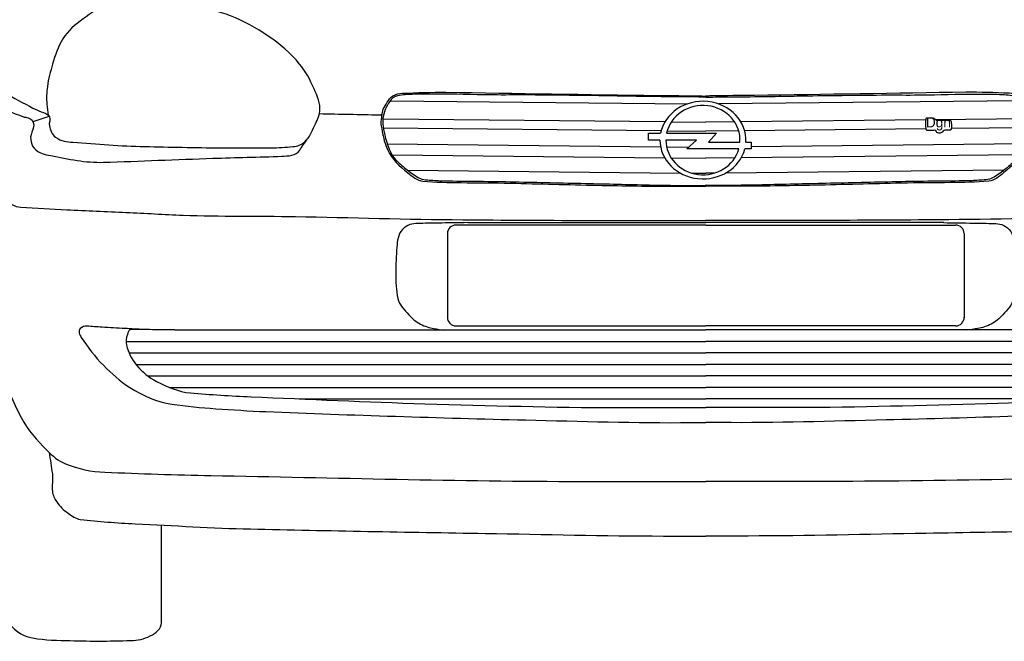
# Model space of a CAD drawing. Extents: x 149 to 250, y -977 to -912.
# Tile 75 of 156: x 205.375 to 206.468, y -953.871 to -953.181. Entities that reach past the tile are written whole.
import ezdxf
from ezdxf.enums import TextEntityAlignment as Align

# ---------------------------------------------------------------- set-up
doc = ezdxf.new("R2010")
doc.units = 0
doc.header["$MEASUREMENT"] = 0
doc.layers.get('0').update_dxf_attribs({"linetype": 'CONTINUOUS'})
doc.styles.add('TXT', font='TXT', dxfattribs={"height": 0.2})

msp = doc.modelspace()

# ---------------------------------------------------------------- linework, layer by layer
at = {"linetype": 'Continuous'}
for p, q in [((205.78694, -953.27065), (206.11673, -953.27407)), ((206.48664, -953.27065), (206.15073, -953.27413)), ((205.38978, -953.29386), (205.40766, -953.28794)), ((205.77891, -953.2906), (206.09167, -953.29385)), ((206.09874, -953.29392), (206.13679, -953.29431)), ((206.16857, -953.29398), (206.13679, -953.29431)), ((206.38105, -953.29178), (206.17565, -953.29391)), ((206.49468, -953.2906), (206.39172, -953.29167)), ((205.77896, -953.30062), (206.08736, -953.30382)), ((206.09403, -953.30389), (206.13679, -953.30433)), ((206.17327, -953.30395), (206.13679, -953.30433)), ((206.38118, -953.3018), (206.17993, -953.30388)), ((206.49462, -953.30062), (206.40974, -953.3015)), ((205.78307, -953.31854), (206.08662, -953.32169)), ((206.49051, -953.31854), (206.18716, -953.32169)), ((205.78853, -953.33077), (206.09114, -953.33391)), ((206.09326, -953.32176), (206.11803, -953.32202)), ((206.48505, -953.33077), (206.17609, -953.33398)), ((206.09826, -953.33398), (206.13679, -953.33438)), ((206.16898, -953.33405), (206.13679, -953.33438)), ((205.80601, -953.34781), (206.10856, -953.35095)), ((206.12143, -953.35109), (206.13679, -953.35124)), ((206.14561, -953.35115), (206.13679, -953.35124)), ((206.46757, -953.34781), (206.15859, -953.35102)), ((206.13679, -953.4087), (205.85937, -953.4087)), ((205.87243, -953.40603), (206.13679, -953.40603)), ((206.40115, -953.40603), (206.13679, -953.40603)), ((206.13679, -953.4087), (206.41421, -953.4087)), ((205.84994, -953.41813), (205.84994, -953.51169)), ((206.42365, -953.41813), (206.42365, -953.51169)), ((205.54737, -953.52513), (206.13679, -953.52513)), ((205.85905, -953.52071), (206.13679, -953.52071)), ((206.41454, -953.52071), (206.13679, -953.52071)), ((206.72621, -953.52513), (206.13679, -953.52513)), ((205.49317, -953.53789), (206.13679, -953.53789)), ((206.78041, -953.53789), (206.13679, -953.53789)), ((205.49646, -953.55064), (206.13679, -953.55064)), ((206.77712, -953.55064), (206.13679, -953.55064)), ((205.50403, -953.5634), (206.13679, -953.5634)), ((206.76956, -953.5634), (206.13679, -953.5634)), ((205.51712, -953.57615), (206.13679, -953.57615)), ((206.75646, -953.57615), (206.13679, -953.57615)), ((205.54099, -953.58891), (206.13679, -953.58891)), ((206.73259, -953.58891), (206.13679, -953.58891)), ((205.68526, -953.60167), (206.13679, -953.60167)), ((206.58832, -953.60167), (206.13679, -953.60167))]:
    msp.add_line(p, q, dxfattribs=at)
for points in [[(206.08592, -953.3143), (206.07304, -953.3143), (206.07304, -953.30673), (206.08667, -953.30673)], [(206.09329, -953.30673), (206.14879, -953.30673), (206.13995, -953.3166), (206.17472, -953.3166)], [(206.17342, -953.32418), (206.11571, -953.32418), (206.12632, -953.3143), (206.09248, -953.3143)], [(206.18129, -953.3166), (206.18716, -953.3166), (206.18716, -953.32418), (206.18009, -953.32418)]]:
    msp.add_lwpolyline(points, dxfattribs=at)
for centre, start, end in [((205.85937, -953.41813), 89.99893, 180), ((206.41421, -953.41813), 0, 90.00107), ((205.85936, -953.51128), 177.49351, 270.00108), ((206.41422, -953.51128), 269.99892, 2.50649)]:
    msp.add_arc(centre, 0.00943, start, end, dxfattribs=at)
for major_axis, ratio, start_param, end_param in [((0.04772, 0), 0.9021917, 6.230214, 9.2473875), ((0.04115, 0), 0.9353367, 6.2239474, 9.2261059), ((0.04772, 0), 0.9021917, 3.1410297, 6.0522854), ((0.04115, 0), 0.9353367, 3.1409631, 6.0243463)]:
    msp.add_ellipse((206.13364, -953.31433), major_axis=major_axis, ratio=ratio, start_param=start_param, end_param=end_param, dxfattribs=at)
for points, knots in [([(205.77604, -952.5026), (205.76211, -952.50364), (205.74819, -952.50467), (205.73426, -952.50571), (205.72354, -952.5065), (205.71285, -952.50752), (205.70214, -952.50842), (205.69557, -952.50898), (205.68899, -952.50943), (205.68241, -952.50998), (205.67679, -952.51044), (205.67131, -952.51188), (205.66577, -952.51308), (205.65897, -952.51456), (205.65236, -952.51624), (205.64604, -952.51968), (205.63715, -952.52452), (205.63085, -952.53194), (205.62468, -952.53975), (205.61463, -952.55249), (205.60461, -952.56482), (205.59774, -952.57925), (205.58891, -952.5978), (205.5804, -952.61638), (205.57241, -952.63525), (205.5655, -952.65158), (205.55856, -952.66789), (205.55174, -952.68426), (205.54285, -952.70558), (205.53382, -952.72684), (205.52543, -952.74835), (205.51505, -952.77496), (205.50562, -952.80192), (205.49563, -952.82866), (205.48835, -952.84815), (205.48071, -952.86752), (205.47339, -952.88699), (205.46825, -952.90066), (205.46686, -952.91555), (205.46197, -952.92929), (205.45792, -952.94066), (205.45081, -952.95085), (205.44604, -952.96186), (205.44224, -952.97062), (205.44133, -952.98065), (205.43724, -952.98933), (205.43275, -952.99882), (205.42109, -953.00362), (205.41621, -953.01287), (205.4122, -953.02047), (205.4098, -953.02903), (205.40583, -953.03664), (205.40156, -953.04484), (205.3943, -953.05171), (205.3915, -953.0606), (205.38838, -953.0705), (205.38575, -953.08052), (205.38314, -953.09055), (205.38075, -953.09973), (205.37836, -953.10891), (205.37598, -953.1181), (205.37318, -953.12887), (205.37039, -953.13965), (205.36762, -953.15044), (205.36451, -953.16257), (205.36632, -953.17553), (205.36432, -953.18786), (205.36245, -953.19941), (205.35852, -953.21057), (205.3565, -953.22219), (205.3546, -953.23311), (205.3542, -953.2442), (205.35381, -953.25519), (205.35378, -953.25589), (205.35374, -953.25659), (205.35415, -953.25726), (205.35608, -953.26042), (205.35889, -953.26182), (205.36174, -953.26349), (205.37233, -953.26969), (205.38291, -953.27545), (205.39381, -953.28078), (205.39714, -953.28241), (205.40075, -953.28328), (205.40415, -953.28493), (205.40572, -953.28569), (205.40704, -953.28684), (205.40794, -953.28839), (205.40971, -953.29143), (205.40699, -953.29522), (205.40794, -953.29842), (205.40933, -953.30306), (205.41035, -953.308), (205.41484, -953.31122), (205.42104, -953.31567), (205.42747, -953.31626), (205.43415, -953.31675), (205.46066, -953.31871), (205.48714, -953.32096), (205.5137, -953.3215), (205.54172, -953.32208), (205.56974, -953.32269), (205.59776, -953.32298), (205.6165, -953.32317), (205.63523, -953.32303), (205.65397, -953.32298), (205.66213, -953.32295), (205.67026, -953.32229), (205.6784, -953.3215), (205.68314, -953.32105), (205.68775, -953.31969), (205.6916, -953.31611), (205.69717, -953.31093), (205.69927, -953.30491), (205.70235, -953.29847), (205.70491, -953.2931), (205.70763, -953.28776), (205.70821, -953.28229), (205.70908, -953.27409), (205.70556, -953.2655), (205.70186, -953.25729), (205.69729, -953.24715), (205.69279, -953.23824), (205.68573, -953.22984), (205.67543, -953.21758), (205.66417, -953.20773), (205.65103, -953.19896), (205.63754, -953.18995), (205.62405, -953.18197), (205.609, -953.17641), (205.59597, -953.17159), (205.58289, -953.16785), (205.56942, -953.16464), (205.55807, -953.16194), (205.54674, -953.15959), (205.53521, -953.15827), (205.52436, -953.15703), (205.51336, -953.15763), (205.50246, -953.15827), (205.49273, -953.15884), (205.48314, -953.16), (205.47363, -953.16317), (205.46294, -953.16674), (205.4543, -953.17301), (205.44528, -953.17984), (205.43665, -953.18638), (205.42849, -953.19261), (205.4228, -953.2019), (205.41737, -953.21077), (205.4144, -953.22011), (205.41156, -953.22984), (205.40915, -953.23813), (205.40674, -953.2463), (205.4057, -953.25484), (205.4049, -953.26139), (205.4045, -953.26801), (205.40518, -953.27455), (205.40559, -953.27855), (205.40601, -953.28255), (205.40642, -953.28655)], [0, 0, 0, 0, 0.0235182, 0.0235182, 0.0235182, 0.041607, 0.041607, 0.041607, 0.0527166, 0.0527166, 0.0527166, 0.062216, 0.062216, 0.062216, 0.0738941, 0.0738941, 0.0738941, 0.0903461, 0.0903461, 0.0903461, 0.1171793, 0.1171793, 0.1171793, 0.1516774, 0.1516774, 0.1516774, 0.1815341, 0.1815341, 0.1815341, 0.2204215, 0.2204215, 0.2204215, 0.268499, 0.268499, 0.268499, 0.3035366, 0.3035366, 0.3035366, 0.3281307, 0.3281307, 0.3281307, 0.3484794, 0.3484794, 0.3484794, 0.3646667, 0.3646667, 0.3646667, 0.3823826, 0.3823826, 0.3823826, 0.3969437, 0.3969437, 0.3969437, 0.412612, 0.412612, 0.412612, 0.4300622, 0.4300622, 0.4300622, 0.4460398, 0.4460398, 0.4460398, 0.4647882, 0.4647882, 0.4647882, 0.4858719, 0.4858719, 0.4858719, 0.5056349, 0.5056349, 0.5056349, 0.5242205, 0.5242205, 0.5242205, 0.5254011, 0.5254011, 0.5254011, 0.5309091, 0.5309091, 0.5309091, 0.5513578, 0.5513578, 0.5513578, 0.5576137, 0.5576137, 0.5576137, 0.5604945, 0.5604945, 0.5604945, 0.5661242, 0.5661242, 0.5661242, 0.5742833, 0.5742833, 0.5742833, 0.5855569, 0.5855569, 0.5855569, 0.6302892, 0.6302892, 0.6302892, 0.6774763, 0.6774763, 0.6774763, 0.7090214, 0.7090214, 0.7090214, 0.7227612, 0.7227612, 0.7227612, 0.730762, 0.730762, 0.730762, 0.7423602, 0.7423602, 0.7423602, 0.752018, 0.752018, 0.752018, 0.766496, 0.766496, 0.766496, 0.7843656, 0.7843656, 0.7843656, 0.8104375, 0.8104375, 0.8104375, 0.8372081, 0.8372081, 0.8372081, 0.8603874, 0.8603874, 0.8603874, 0.8799186, 0.8799186, 0.8799186, 0.8982971, 0.8982971, 0.8982971, 0.9147134, 0.9147134, 0.9147134, 0.9331691, 0.9331691, 0.9331691, 0.9508469, 0.9508469, 0.9508469, 0.9677508, 0.9677508, 0.9677508, 0.9821636, 0.9821636, 0.9821636, 0.9932293, 0.9932293, 0.9932293, 1, 1, 1, 1]), ([(205.36252, -953.19439), (205.35823, -953.2), (205.35394, -953.20561), (205.34965, -953.21122), (205.34164, -953.22168), (205.33661, -953.23397), (205.3317, -953.24644), (205.32762, -953.25679), (205.32514, -953.26733), (205.32312, -953.27813), (205.31986, -953.29554), (205.31918, -953.31345), (205.32039, -953.33096), (205.32092, -953.33866), (205.32271, -953.34619), (205.32702, -953.35327), (205.3304, -953.35882), (205.33447, -953.36283), (205.33912, -953.36696), (205.34485, -953.37207), (205.3505, -953.37656), (205.35706, -953.38066), (205.36311, -953.38443), (205.36925, -953.38841), (205.37618, -953.38888), (205.39321, -953.39001), (205.41024, -953.39084), (205.42729, -953.39162), (205.44926, -953.39261), (205.47124, -953.39358), (205.49322, -953.39459), (205.51429, -953.39556), (205.53534, -953.39699), (205.55642, -953.39772), (205.59796, -953.39915), (205.63953, -953.39858), (205.68107, -953.39929), (205.74304, -953.40034), (205.805, -953.40228), (205.86697, -953.40281), (205.95691, -953.40357), (206.04685, -953.4037), (206.13679, -953.40376)], [0, 0, 0, 0, 0.0213526, 0.0213526, 0.0213526, 0.0611892, 0.0611892, 0.0611892, 0.094284, 0.094284, 0.094284, 0.1475956, 0.1475956, 0.1475956, 0.1710475, 0.1710475, 0.1710475, 0.1894621, 0.1894621, 0.1894621, 0.2122138, 0.2122138, 0.2122138, 0.2331846, 0.2331846, 0.2331846, 0.2847659, 0.2847659, 0.2847659, 0.3512818, 0.3512818, 0.3512818, 0.4150554, 0.4150554, 0.4150554, 0.5406881, 0.5406881, 0.5406881, 0.7280748, 0.7280748, 0.7280748, 1, 1, 1, 1]), ([(206.91106, -953.19439), (206.91535, -953.2), (206.91964, -953.20561), (206.92393, -953.21122), (206.93194, -953.22168), (206.93697, -953.23397), (206.94188, -953.24644), (206.94596, -953.25679), (206.94844, -953.26733), (206.95046, -953.27813), (206.95373, -953.29554), (206.95441, -953.31345), (206.95319, -953.33096), (206.95266, -953.33866), (206.95087, -953.34619), (206.94656, -953.35327), (206.94318, -953.35882), (206.93911, -953.36283), (206.93447, -953.36696), (206.92873, -953.37207), (206.92308, -953.37656), (206.91652, -953.38066), (206.91047, -953.38443), (206.90433, -953.38841), (206.8974, -953.38888), (206.88037, -953.39001), (206.86334, -953.39084), (206.8463, -953.39162), (206.82432, -953.39261), (206.80234, -953.39358), (206.78036, -953.39459), (206.75929, -953.39556), (206.73824, -953.39699), (206.71716, -953.39772), (206.67562, -953.39915), (206.63406, -953.39858), (206.59251, -953.39929), (206.53054, -953.40034), (206.46859, -953.40228), (206.40661, -953.40281), (206.31667, -953.40357), (206.22673, -953.4037), (206.13679, -953.40376)], [0, 0, 0, 0, 0.0213526, 0.0213526, 0.0213526, 0.0611892, 0.0611892, 0.0611892, 0.094284, 0.094284, 0.094284, 0.1475956, 0.1475956, 0.1475956, 0.1710475, 0.1710475, 0.1710475, 0.1894621, 0.1894621, 0.1894621, 0.2122138, 0.2122138, 0.2122138, 0.2331846, 0.2331846, 0.2331846, 0.2847659, 0.2847659, 0.2847659, 0.3512818, 0.3512818, 0.3512818, 0.4150554, 0.4150554, 0.4150554, 0.5406881, 0.5406881, 0.5406881, 0.7280748, 0.7280748, 0.7280748, 1, 1, 1, 1]), ([(205.35473, -953.25812), (205.35395, -953.2613), (205.35318, -953.26448), (205.3524, -953.26766), (205.34974, -953.27861), (205.36819, -953.2843), (205.37908, -953.28847), (205.3803, -953.28893), (205.38157, -953.28883), (205.38278, -953.28921), (205.38492, -953.28989), (205.3871, -953.29023), (205.38871, -953.29218), (205.39398, -953.29857), (205.38578, -953.30679), (205.38723, -953.31374), (205.38793, -953.31707), (205.38807, -953.32052), (205.39094, -953.3234), (205.39653, -953.32903), (205.40277, -953.33029), (205.40946, -953.33158), (205.42895, -953.33534), (205.44834, -953.33965), (205.468, -953.33901), (205.50851, -953.3377), (205.54902, -953.33593), (205.58953, -953.33455), (205.61496, -953.33369), (205.64041, -953.33317), (205.66585, -953.33232), (205.67288, -953.33209), (205.68189, -953.33144), (205.68586, -953.32563), (205.68874, -953.32141), (205.69163, -953.31718), (205.69451, -953.31296)], [0, 0, 0, 0, 0.0245587, 0.0245587, 0.0245587, 0.1092119, 0.1092119, 0.1092119, 0.1186677, 0.1186677, 0.1186677, 0.1352604, 0.1352604, 0.1352604, 0.1893174, 0.1893174, 0.1893174, 0.2152083, 0.2152083, 0.2152083, 0.2658721, 0.2658721, 0.2658721, 0.4135162, 0.4135162, 0.4135162, 0.7177795, 0.7177795, 0.7177795, 0.908825, 0.908825, 0.908825, 0.9616079, 0.9616079, 0.9616079, 1, 1, 1, 1]), ([(205.70777, -953.28497), (205.72995, -953.28542), (205.75213, -953.28586), (205.7743, -953.28631), (205.77489, -953.28633), (205.77547, -953.28649), (205.77605, -953.28631), (205.77829, -953.28563), (205.7777, -953.28212), (205.77873, -953.28014), (205.7801, -953.27752), (205.78147, -953.27489), (205.78303, -953.27231), (205.78469, -953.26957), (205.78653, -953.26711), (205.78943, -953.26531), (205.79275, -953.26325), (205.79628, -953.26255), (205.7999, -953.26239), (205.81599, -953.2617), (205.83209, -953.26099), (205.84818, -953.26123), (205.92632, -953.26236), (206.00447, -953.26372), (206.08261, -953.26473), (206.0987, -953.26493), (206.1148, -953.2649), (206.13089, -953.26531), (206.13286, -953.26536), (206.13482, -953.26541), (206.13679, -953.26546)], [0, 0, 0, 0, 0.1508278, 0.1508278, 0.1508278, 0.1547837, 0.1547837, 0.1547837, 0.1700294, 0.1700294, 0.1700294, 0.1902791, 0.1902791, 0.1902791, 0.2117757, 0.2117757, 0.2117757, 0.2364095, 0.2364095, 0.2364095, 0.3458604, 0.3458604, 0.3458604, 0.8771959, 0.8771959, 0.8771959, 0.9866228, 0.9866228, 0.9866228, 1, 1, 1, 1]), ([(206.13679, -953.26666), (206.13176, -953.26656), (206.12674, -953.26645), (206.12171, -953.26635), (206.11183, -953.26615), (206.10194, -953.2663), (206.09205, -953.26619), (206.0797, -953.26605), (206.06734, -953.2659), (206.05498, -953.2657), (206.04623, -953.26557), (206.03747, -953.26536), (206.02871, -953.26522), (205.99973, -953.26475), (205.97075, -953.26445), (205.94177, -953.26422), (205.92957, -953.26412), (205.91737, -953.26433), (205.90517, -953.26425), (205.88526, -953.26412), (205.86536, -953.26349), (205.84545, -953.26328), (205.83804, -953.2632), (205.83062, -953.26325), (205.82321, -953.26328), (205.81651, -953.26331), (205.80983, -953.26365), (205.80314, -953.26393), (205.80027, -953.26405), (205.79744, -953.26451), (205.7946, -953.26506), (205.79272, -953.26542), (205.79098, -953.26616), (205.78944, -953.26748), (205.78665, -953.26986), (205.785, -953.27264), (205.78331, -953.27573), (205.78155, -953.27895), (205.78004, -953.28205), (205.77912, -953.28559), (205.77819, -953.28918), (205.77783, -953.29284), (205.77816, -953.29642), (205.77853, -953.30048), (205.77924, -953.30452), (205.78025, -953.30855), (205.78161, -953.31393), (205.7832, -953.31907), (205.78525, -953.32423), (205.78663, -953.32772), (205.78833, -953.33098), (205.79073, -953.33393), (205.79415, -953.33815), (205.79801, -953.34162), (205.80217, -953.345), (205.80633, -953.34839), (205.81053, -953.35146), (205.81507, -953.35438), (205.81716, -953.35572), (205.81927, -953.357), (205.82167, -953.35761), (205.82434, -953.35829), (205.82702, -953.35858), (205.82973, -953.35874), (205.835, -953.35906), (205.84026, -953.35946), (205.84553, -953.35955), (205.87196, -953.36001), (205.8984, -953.36008), (205.92483, -953.36068), (205.95091, -953.36127), (205.977, -953.36187), (206.00308, -953.36246), (206.02683, -953.363), (206.05058, -953.36354), (206.07432, -953.36408), (206.09506, -953.36455), (206.1158, -953.36479), (206.13654, -953.36456), (206.13662, -953.36456), (206.13671, -953.36456), (206.13679, -953.36456)], [0, 0, 0, 0, 0.0194796, 0.0194796, 0.0194796, 0.0577846, 0.0577846, 0.0577846, 0.1056675, 0.1056675, 0.1056675, 0.1396057, 0.1396057, 0.1396057, 0.2519004, 0.2519004, 0.2519004, 0.2991787, 0.2991787, 0.2991787, 0.3763181, 0.3763181, 0.3763181, 0.4050452, 0.4050452, 0.4050452, 0.4309777, 0.4309777, 0.4309777, 0.4421068, 0.4421068, 0.4421068, 0.4494679, 0.4494679, 0.4494679, 0.4627339, 0.4627339, 0.4627339, 0.4765729, 0.4765729, 0.4765729, 0.4906189, 0.4906189, 0.4906189, 0.5065111, 0.5065111, 0.5065111, 0.5277683, 0.5277683, 0.5277683, 0.542157, 0.542157, 0.542157, 0.5627226, 0.5627226, 0.5627226, 0.5833142, 0.5833142, 0.5833142, 0.5928168, 0.5928168, 0.5928168, 0.6033276, 0.6033276, 0.6033276, 0.623755, 0.623755, 0.623755, 0.7261868, 0.7261868, 0.7261868, 0.8272815, 0.8272815, 0.8272815, 0.9193179, 0.9193179, 0.9193179, 0.9996762, 0.9996762, 0.9996762, 1, 1, 1, 1]), ([(206.56582, -953.28497), (206.54364, -953.28542), (206.52146, -953.28586), (206.49928, -953.28631), (206.4987, -953.28633), (206.49811, -953.28649), (206.49753, -953.28631), (206.49529, -953.28563), (206.49589, -953.28212), (206.49485, -953.28014), (206.49348, -953.27752), (206.49211, -953.27489), (206.49055, -953.27231), (206.48889, -953.26957), (206.48705, -953.26711), (206.48415, -953.26531), (206.48083, -953.26325), (206.4773, -953.26255), (206.47368, -953.26239), (206.45759, -953.2617), (206.4415, -953.26099), (206.4254, -953.26123), (206.34726, -953.26236), (206.26912, -953.26372), (206.19097, -953.26473), (206.17488, -953.26493), (206.15878, -953.2649), (206.14269, -953.26531), (206.14072, -953.26536), (206.13876, -953.26541), (206.13679, -953.26546)], [0, 0, 0, 0, 0.1508278, 0.1508278, 0.1508278, 0.1547837, 0.1547837, 0.1547837, 0.1700294, 0.1700294, 0.1700294, 0.1902791, 0.1902791, 0.1902791, 0.2117757, 0.2117757, 0.2117757, 0.2364095, 0.2364095, 0.2364095, 0.3458604, 0.3458604, 0.3458604, 0.8771959, 0.8771959, 0.8771959, 0.9866228, 0.9866228, 0.9866228, 1, 1, 1, 1]), ([(206.13679, -953.26666), (206.14182, -953.26656), (206.14684, -953.26645), (206.15187, -953.26635), (206.16175, -953.26615), (206.17164, -953.2663), (206.18153, -953.26619), (206.19388, -953.26605), (206.20624, -953.2659), (206.2186, -953.2657), (206.22736, -953.26557), (206.23611, -953.26536), (206.24487, -953.26522), (206.27385, -953.26475), (206.30283, -953.26445), (206.33181, -953.26422), (206.34401, -953.26412), (206.35621, -953.26433), (206.36842, -953.26425), (206.38832, -953.26412), (206.40823, -953.26349), (206.42813, -953.26328), (206.43555, -953.2632), (206.44296, -953.26325), (206.45038, -953.26328), (206.45707, -953.26331), (206.46375, -953.26365), (206.47044, -953.26393), (206.47331, -953.26405), (206.47614, -953.26451), (206.47899, -953.26506), (206.48086, -953.26542), (206.4826, -953.26616), (206.48414, -953.26748), (206.48693, -953.26986), (206.48858, -953.27264), (206.49027, -953.27573), (206.49203, -953.27895), (206.49354, -953.28205), (206.49446, -953.28559), (206.49539, -953.28918), (206.49576, -953.29284), (206.49543, -953.29642), (206.49505, -953.30048), (206.49435, -953.30452), (206.49333, -953.30855), (206.49197, -953.31393), (206.49038, -953.31907), (206.48833, -953.32423), (206.48695, -953.32772), (206.48525, -953.33098), (206.48285, -953.33393), (206.47943, -953.33815), (206.47557, -953.34162), (206.47141, -953.345), (206.46725, -953.34839), (206.46305, -953.35146), (206.45852, -953.35438), (206.45642, -953.35572), (206.45432, -953.357), (206.45191, -953.35761), (206.44924, -953.35829), (206.44656, -953.35858), (206.44385, -953.35874), (206.43858, -953.35906), (206.43332, -953.35946), (206.42805, -953.35955), (206.40162, -953.36001), (206.37518, -953.36008), (206.34875, -953.36068), (206.32267, -953.36127), (206.29658, -953.36187), (206.2705, -953.36246), (206.24675, -953.363), (206.223, -953.36354), (206.19926, -953.36408), (206.17852, -953.36455), (206.15778, -953.36479), (206.13704, -953.36456), (206.13696, -953.36456), (206.13687, -953.36456), (206.13679, -953.36456)], [0, 0, 0, 0, 0.0194796, 0.0194796, 0.0194796, 0.0577846, 0.0577846, 0.0577846, 0.1056675, 0.1056675, 0.1056675, 0.1396057, 0.1396057, 0.1396057, 0.2519004, 0.2519004, 0.2519004, 0.2991787, 0.2991787, 0.2991787, 0.3763181, 0.3763181, 0.3763181, 0.4050452, 0.4050452, 0.4050452, 0.4309777, 0.4309777, 0.4309777, 0.4421068, 0.4421068, 0.4421068, 0.4494679, 0.4494679, 0.4494679, 0.4627339, 0.4627339, 0.4627339, 0.4765729, 0.4765729, 0.4765729, 0.4906189, 0.4906189, 0.4906189, 0.5065111, 0.5065111, 0.5065111, 0.5277683, 0.5277683, 0.5277683, 0.542157, 0.542157, 0.542157, 0.5627226, 0.5627226, 0.5627226, 0.5833142, 0.5833142, 0.5833142, 0.5928168, 0.5928168, 0.5928168, 0.6033276, 0.6033276, 0.6033276, 0.623755, 0.623755, 0.623755, 0.7261868, 0.7261868, 0.7261868, 0.8272815, 0.8272815, 0.8272815, 0.9193179, 0.9193179, 0.9193179, 0.9996762, 0.9996762, 0.9996762, 1, 1, 1, 1]), ([(205.77701, -953.28564), (205.77672, -953.28829), (205.77642, -953.29093), (205.77613, -953.29357), (205.77572, -953.29718), (205.77681, -953.30078), (205.77747, -953.30438), (205.77881, -953.31163), (205.78039, -953.31857), (205.78361, -953.32541), (205.78853, -953.33585), (205.79655, -953.34309), (205.80572, -953.3505), (205.811, -953.35477), (205.81617, -953.35927), (205.82259, -953.35983), (205.83673, -953.36106), (205.85088, -953.36142), (205.86505, -953.36158), (205.88328, -953.36179), (205.90151, -953.36179), (205.91973, -953.36217), (205.95192, -953.36283), (205.9841, -953.3639), (206.01629, -953.3645), (206.04557, -953.36505), (206.07485, -953.36567), (206.10413, -953.36567), (206.11266, -953.36567), (206.1212, -953.36567), (206.12973, -953.36567), (206.13208, -953.36567), (206.13444, -953.36567), (206.13679, -953.36567)], [0, 0, 0, 0, 0.0195636, 0.0195636, 0.0195636, 0.0462883, 0.0462883, 0.0462883, 0.0999954, 0.0999954, 0.0999954, 0.1819963, 0.1819963, 0.1819963, 0.2292782, 0.2292782, 0.2292782, 0.3335046, 0.3335046, 0.3335046, 0.4676074, 0.4676074, 0.4676074, 0.7044816, 0.7044816, 0.7044816, 0.919908, 0.919908, 0.919908, 0.9826768, 0.9826768, 0.9826768, 1, 1, 1, 1]), ([(206.49657, -953.28564), (206.49686, -953.28829), (206.49716, -953.29093), (206.49746, -953.29357), (206.49786, -953.29718), (206.49678, -953.30078), (206.49611, -953.30438), (206.49477, -953.31163), (206.49319, -953.31857), (206.48997, -953.32541), (206.48505, -953.33585), (206.47703, -953.34309), (206.46786, -953.3505), (206.46258, -953.35477), (206.45741, -953.35927), (206.451, -953.35983), (206.43685, -953.36106), (206.4227, -953.36142), (206.40853, -953.36158), (206.3903, -953.36179), (206.37207, -953.36179), (206.35385, -953.36217), (206.32166, -953.36283), (206.28948, -953.3639), (206.25729, -953.3645), (206.22801, -953.36505), (206.19873, -953.36567), (206.16945, -953.36567), (206.16092, -953.36567), (206.15239, -953.36567), (206.14385, -953.36567), (206.1415, -953.36567), (206.13915, -953.36567), (206.13679, -953.36567)], [0, 0, 0, 0, 0.0195636, 0.0195636, 0.0195636, 0.0462883, 0.0462883, 0.0462883, 0.0999954, 0.0999954, 0.0999954, 0.1819963, 0.1819963, 0.1819963, 0.2292782, 0.2292782, 0.2292782, 0.3335046, 0.3335046, 0.3335046, 0.4676074, 0.4676074, 0.4676074, 0.7044816, 0.7044816, 0.7044816, 0.919908, 0.919908, 0.919908, 0.9826768, 0.9826768, 0.9826768, 1, 1, 1, 1]), ([(206.38284, -953.28983), (206.38451, -953.28987), (206.38619, -953.28991), (206.38786, -953.28996), (206.38844, -953.28997), (206.38901, -953.28998), (206.38958, -953.29004), (206.39076, -953.29016), (206.39136, -953.29163), (206.39241, -953.29219), (206.39278, -953.29239), (206.39315, -953.29266), (206.39357, -953.29267), (206.39454, -953.29268), (206.39552, -953.29263), (206.39649, -953.29263), (206.39878, -953.29262), (206.40107, -953.29262), (206.40336, -953.29263), (206.40501, -953.29263), (206.40665, -953.29263), (206.4083, -953.29271), (206.40869, -953.29273), (206.40899, -953.29311), (206.4092, -953.29349), (206.40959, -953.29422), (206.40971, -953.29496), (206.4098, -953.29573), (206.41, -953.29741), (206.41003, -953.29912), (206.40984, -953.30081), (206.40976, -953.30152), (206.40968, -953.30228), (206.40898, -953.30279), (206.40852, -953.30312), (206.40805, -953.30302), (206.40757, -953.30305), (206.4059, -953.30314), (206.40421, -953.3027), (206.40254, -953.30296), (206.40214, -953.30302), (206.40177, -953.30323), (206.40143, -953.30348), (206.40084, -953.30389), (206.40056, -953.30457), (206.39997, -953.30498), (206.39917, -953.30554), (206.39832, -953.30595), (206.39739, -953.30619), (206.39669, -953.30637), (206.39595, -953.30636), (206.39525, -953.30627), (206.39451, -953.30619), (206.3938, -953.30599), (206.39314, -953.30554), (206.39249, -953.3051), (206.39259, -953.30416), (206.39203, -953.30365), (206.39176, -953.3034), (206.39148, -953.3031), (206.39113, -953.30309), (206.39034, -953.30306), (206.38955, -953.30324), (206.38876, -953.30326), (206.38659, -953.30332), (206.38441, -953.30338), (206.38224, -953.30322), (206.38203, -953.3032), (206.38184, -953.3031), (206.38168, -953.30292), (206.38128, -953.30243), (206.38118, -953.30191), (206.38112, -953.30137), (206.38073, -953.29791), (206.3808, -953.29441), (206.38112, -953.29095), (206.38115, -953.29068), (206.38114, -953.29042), (206.38134, -953.29017), (206.38157, -953.28988), (206.38188, -953.28976), (206.3822, -953.28978), (206.38241, -953.2898), (206.38263, -953.28981), (206.38284, -953.28983)], [0, 0, 0, 0, 0.0618082, 0.0618082, 0.0618082, 0.0829645, 0.0829645, 0.0829645, 0.1267403, 0.1267403, 0.1267403, 0.1421503, 0.1421503, 0.1421503, 0.1780604, 0.1780604, 0.1780604, 0.2625619, 0.2625619, 0.2625619, 0.3233154, 0.3233154, 0.3233154, 0.3379357, 0.3379357, 0.3379357, 0.3664608, 0.3664608, 0.3664608, 0.428968, 0.428968, 0.428968, 0.4555279, 0.4555279, 0.4555279, 0.4732464, 0.4732464, 0.4732464, 0.5350525, 0.5350525, 0.5350525, 0.5501754, 0.5501754, 0.5501754, 0.5759897, 0.5759897, 0.5759897, 0.6109751, 0.6109751, 0.6109751, 0.6373997, 0.6373997, 0.6373997, 0.6648044, 0.6648044, 0.6648044, 0.6918509, 0.6918509, 0.6918509, 0.7049015, 0.7049015, 0.7049015, 0.7340275, 0.7340275, 0.7340275, 0.8143104, 0.8143104, 0.8143104, 0.822114, 0.822114, 0.822114, 0.8423835, 0.8423835, 0.8423835, 0.9705798, 0.9705798, 0.9705798, 0.9804712, 0.9804712, 0.9804712, 0.9920631, 0.9920631, 0.9920631, 1, 1, 1, 1]), ([(205.33624, -953.36434), (205.33488, -953.3667), (205.33351, -953.36906), (205.33214, -953.37142), (205.32975, -953.37555), (205.33054, -953.38087), (205.33051, -953.38563), (205.33042, -953.40468), (205.33014, -953.4238), (205.33202, -953.4428), (205.33379, -953.46062), (205.33639, -953.47824), (205.33945, -953.4959), (205.34365, -953.52009), (205.34916, -953.54381), (205.35524, -953.56763), (205.36013, -953.58675), (205.36724, -953.60481), (205.3766, -953.62259), (205.38396, -953.63656), (205.39405, -953.64765), (205.40539, -953.65892), (205.41158, -953.66507), (205.41773, -953.67053), (205.42582, -953.67382), (205.44011, -953.67963), (205.4546, -953.68256), (205.46947, -953.68314), (205.50879, -953.68466), (205.54809, -953.68619), (205.58742, -953.68687), (205.72472, -953.68922), (205.862, -953.69339), (205.99931, -953.69339), (206.04049, -953.69339), (206.08166, -953.69339), (206.12283, -953.69339), (206.12749, -953.69339), (206.13214, -953.69339), (206.13679, -953.69339)], [0, 0, 0, 0, 0.0078044, 0.0078044, 0.0078044, 0.0214298, 0.0214298, 0.0214298, 0.0759294, 0.0759294, 0.0759294, 0.1270199, 0.1270199, 0.1270199, 0.1970072, 0.1970072, 0.1970072, 0.2531964, 0.2531964, 0.2531964, 0.2973684, 0.2973684, 0.2973684, 0.3214675, 0.3214675, 0.3214675, 0.3639988, 0.3639988, 0.3639988, 0.4764489, 0.4764489, 0.4764489, 0.8689945, 0.8689945, 0.8689945, 0.986699, 0.986699, 0.986699, 1, 1, 1, 1]), ([(206.93734, -953.36434), (206.93871, -953.3667), (206.94007, -953.36906), (206.94144, -953.37142), (206.94383, -953.37555), (206.94304, -953.38087), (206.94307, -953.38563), (206.94316, -953.40468), (206.94345, -953.4238), (206.94156, -953.4428), (206.93979, -953.46062), (206.9372, -953.47824), (206.93413, -953.4959), (206.92993, -953.52009), (206.92442, -953.54381), (206.91834, -953.56763), (206.91346, -953.58675), (206.90634, -953.60481), (206.89698, -953.62259), (206.88962, -953.63656), (206.87953, -953.64765), (206.86819, -953.65892), (206.862, -953.66507), (206.85585, -953.67053), (206.84776, -953.67382), (206.83347, -953.67963), (206.81898, -953.68256), (206.80411, -953.68314), (206.76479, -953.68466), (206.72549, -953.68619), (206.68616, -953.68687), (206.54886, -953.68922), (206.41158, -953.69339), (206.27427, -953.69339), (206.2331, -953.69339), (206.19192, -953.69339), (206.15075, -953.69339), (206.1461, -953.69339), (206.14144, -953.69339), (206.13679, -953.69339)], [0, 0, 0, 0, 0.0078044, 0.0078044, 0.0078044, 0.0214298, 0.0214298, 0.0214298, 0.0759294, 0.0759294, 0.0759294, 0.1270199, 0.1270199, 0.1270199, 0.1970072, 0.1970072, 0.1970072, 0.2531964, 0.2531964, 0.2531964, 0.2973684, 0.2973684, 0.2973684, 0.3214675, 0.3214675, 0.3214675, 0.3639988, 0.3639988, 0.3639988, 0.4764489, 0.4764489, 0.4764489, 0.8689945, 0.8689945, 0.8689945, 0.986699, 0.986699, 0.986699, 1, 1, 1, 1]), ([(205.87283, -953.40602), (205.86175, -953.40618), (205.85067, -953.40634), (205.83959, -953.40651), (205.83208, -953.40662), (205.82456, -953.40675), (205.81705, -953.40688), (205.81097, -953.40698), (205.80494, -953.40817), (205.80005, -953.41355), (205.79454, -953.41962), (205.79432, -953.42632), (205.79377, -953.43319), (205.793, -953.44282), (205.79263, -953.45247), (205.79266, -953.4621), (205.7927, -953.4715), (205.79259, -953.48089), (205.79488, -953.49026), (205.79666, -953.49752), (205.80181, -953.50289), (205.80707, -953.50842), (205.81106, -953.51262), (205.81489, -953.51632), (205.82001, -953.5188), (205.8248, -953.52113), (205.82966, -953.52284), (205.83479, -953.52362), (205.83885, -953.52424), (205.84292, -953.52485), (205.84698, -953.52547)], [0, 0, 0, 0, 0.1523762, 0.1523762, 0.1523762, 0.255693, 0.255693, 0.255693, 0.3393793, 0.3393793, 0.3393793, 0.4338945, 0.4338945, 0.4338945, 0.5664847, 0.5664847, 0.5664847, 0.6959789, 0.6959789, 0.6959789, 0.7962308, 0.7962308, 0.7962308, 0.8722254, 0.8722254, 0.8722254, 0.9434741, 0.9434741, 0.9434741, 1, 1, 1, 1]), ([(206.40075, -953.40602), (206.41183, -953.40618), (206.42291, -953.40634), (206.43399, -953.40651), (206.4415, -953.40662), (206.44902, -953.40675), (206.45653, -953.40688), (206.46262, -953.40698), (206.46865, -953.40817), (206.47353, -953.41355), (206.47904, -953.41962), (206.47926, -953.42632), (206.47981, -953.43319), (206.48058, -953.44282), (206.48095, -953.45247), (206.48092, -953.4621), (206.48089, -953.4715), (206.48099, -953.48089), (206.4787, -953.49026), (206.47693, -953.49752), (206.47177, -953.50289), (206.46651, -953.50842), (206.46252, -953.51262), (206.45869, -953.51632), (206.45357, -953.5188), (206.44878, -953.52113), (206.44392, -953.52284), (206.43879, -953.52362), (206.43473, -953.52424), (206.43067, -953.52485), (206.4266, -953.52547)], [0, 0, 0, 0, 0.1523762, 0.1523762, 0.1523762, 0.255693, 0.255693, 0.255693, 0.3393793, 0.3393793, 0.3393793, 0.4338945, 0.4338945, 0.4338945, 0.5664847, 0.5664847, 0.5664847, 0.6959789, 0.6959789, 0.6959789, 0.7962308, 0.7962308, 0.7962308, 0.8722254, 0.8722254, 0.8722254, 0.9434741, 0.9434741, 0.9434741, 1, 1, 1, 1]), ([(205.34044, -953.50146), (205.34023, -953.5276), (205.34002, -953.55374), (205.33982, -953.57988), (205.3394, -953.63188), (205.34242, -953.68384), (205.34393, -953.73583), (205.34481, -953.76582), (205.34645, -953.79575), (205.34908, -953.82568), (205.34965, -953.83213), (205.35324, -953.83763), (205.35732, -953.84324), (205.36471, -953.8534), (205.37248, -953.86306), (205.38409, -953.86596), (205.39812, -953.86947), (205.41218, -953.86968), (205.42631, -953.87009), (205.45032, -953.87079), (205.47437, -953.87096), (205.49839, -953.87009), (205.50579, -953.86982), (205.5129, -953.86858), (205.52001, -953.86493), (205.52609, -953.86181), (205.53237, -953.85681), (205.53237, -953.85047), (205.53235, -953.81428), (205.53233, -953.77808), (205.53232, -953.74189)], [0, 0, 0, 0, 0.121911, 0.121911, 0.121911, 0.3644337, 0.3644337, 0.3644337, 0.5043464, 0.5043464, 0.5043464, 0.5344951, 0.5344951, 0.5344951, 0.5890818, 0.5890818, 0.5890818, 0.6550242, 0.6550242, 0.6550242, 0.7670731, 0.7670731, 0.7670731, 0.8016334, 0.8016334, 0.8016334, 0.8311997, 0.8311997, 0.8311997, 1, 1, 1, 1]), ([(205.51285, -953.52474), (205.50584, -953.52435), (205.49882, -953.52396), (205.49181, -953.52357), (205.48337, -953.5231), (205.47493, -953.52259), (205.4665, -953.5221), (205.46087, -953.52177), (205.45525, -953.52134), (205.44962, -953.52099), (205.44704, -953.52084), (205.44447, -953.52159), (205.44229, -953.52357), (205.43948, -953.52611), (205.44152, -953.53078), (205.44339, -953.53351), (205.45077, -953.54429), (205.45834, -953.55491), (205.46796, -953.56441), (205.4773, -953.57364), (205.48608, -953.58207), (205.49731, -953.58907), (205.51199, -953.59821), (205.52732, -953.6051), (205.5439, -953.60747), (205.56014, -953.60979), (205.57637, -953.61157), (205.5927, -953.61262), (205.61116, -953.6138), (205.6296, -953.61521), (205.64809, -953.61593), (205.74426, -953.61969), (205.84041, -953.62287), (205.93662, -953.62513), (205.99776, -953.62657), (206.0589, -953.62861), (206.12005, -953.62807), (206.12563, -953.62802), (206.13121, -953.62798), (206.13679, -953.62793)], [0, 0, 0, 0, 0.0262652, 0.0262652, 0.0262652, 0.0578628, 0.0578628, 0.0578628, 0.0789374, 0.0789374, 0.0789374, 0.088627, 0.088627, 0.088627, 0.1010842, 0.1010842, 0.1010842, 0.1502959, 0.1502959, 0.1502959, 0.1980613, 0.1980613, 0.1980613, 0.2604841, 0.2604841, 0.2604841, 0.3216253, 0.3216253, 0.3216253, 0.3907798, 0.3907798, 0.3907798, 0.7505259, 0.7505259, 0.7505259, 0.9791395, 0.9791395, 0.9791395, 1, 1, 1, 1]), ([(205.54737, -953.52513), (205.54028, -953.52507), (205.53318, -953.525), (205.52608, -953.52493), (205.51669, -953.52484), (205.50731, -953.52449), (205.49793, -953.52493), (205.49587, -953.52502), (205.49519, -953.52805), (205.49452, -953.53006), (205.49319, -953.53398), (205.49272, -953.5382), (205.49366, -953.54204), (205.49562, -953.54998), (205.49899, -953.55742), (205.50475, -953.56429), (205.51137, -953.57217), (205.51815, -953.57773), (205.52693, -953.58225), (205.53914, -953.58853), (205.55127, -953.59401), (205.56446, -953.59509), (205.58692, -953.59693), (205.60936, -953.59843), (205.63185, -953.59937), (205.69612, -953.60204), (205.76034, -953.60519), (205.82464, -953.60707), (205.896, -953.60915), (205.96737, -953.61134), (206.03875, -953.61134), (206.06548, -953.61134), (206.09221, -953.61134), (206.11894, -953.61134), (206.12489, -953.61134), (206.13084, -953.61134), (206.13679, -953.61134)], [0, 0, 0, 0, 0.0290423, 0.0290423, 0.0290423, 0.0674275, 0.0674275, 0.0674275, 0.0758331, 0.0758331, 0.0758331, 0.0922088, 0.0922088, 0.0922088, 0.1261033, 0.1261033, 0.1261033, 0.1650265, 0.1650265, 0.1650265, 0.2191168, 0.2191168, 0.2191168, 0.3111953, 0.3111953, 0.3111953, 0.57429, 0.57429, 0.57429, 0.8663135, 0.8663135, 0.8663135, 0.9756555, 0.9756555, 0.9756555, 1, 1, 1, 1]), ([(206.76073, -953.52474), (206.76774, -953.52435), (206.77476, -953.52396), (206.78177, -953.52357), (206.79021, -953.5231), (206.79865, -953.52259), (206.80708, -953.5221), (206.81271, -953.52177), (206.81833, -953.52134), (206.82396, -953.52099), (206.82655, -953.52084), (206.82911, -953.52159), (206.8313, -953.52357), (206.8341, -953.52611), (206.83207, -953.53078), (206.8302, -953.53351), (206.82281, -953.54429), (206.81524, -953.55491), (206.80562, -953.56441), (206.79628, -953.57364), (206.7875, -953.58207), (206.77627, -953.58907), (206.76159, -953.59821), (206.74626, -953.6051), (206.72968, -953.60747), (206.71344, -953.60979), (206.69721, -953.61157), (206.68089, -953.61262), (206.66242, -953.6138), (206.64398, -953.61521), (206.62549, -953.61593), (206.52933, -953.61969), (206.43317, -953.62287), (206.33696, -953.62513), (206.27582, -953.62657), (206.21468, -953.62861), (206.15353, -953.62807), (206.14795, -953.62802), (206.14237, -953.62798), (206.13679, -953.62793)], [0, 0, 0, 0, 0.0262652, 0.0262652, 0.0262652, 0.0578628, 0.0578628, 0.0578628, 0.0789374, 0.0789374, 0.0789374, 0.088627, 0.088627, 0.088627, 0.1010842, 0.1010842, 0.1010842, 0.1502959, 0.1502959, 0.1502959, 0.1980613, 0.1980613, 0.1980613, 0.2604841, 0.2604841, 0.2604841, 0.3216253, 0.3216253, 0.3216253, 0.3907798, 0.3907798, 0.3907798, 0.7505259, 0.7505259, 0.7505259, 0.9791395, 0.9791395, 0.9791395, 1, 1, 1, 1]), ([(206.72621, -953.52513), (206.73331, -953.52507), (206.74041, -953.525), (206.7475, -953.52493), (206.75689, -953.52484), (206.76627, -953.52449), (206.77565, -953.52493), (206.77771, -953.52502), (206.77839, -953.52805), (206.77907, -953.53006), (206.78039, -953.53398), (206.78086, -953.5382), (206.77992, -953.54204), (206.77797, -953.54998), (206.77459, -953.55742), (206.76883, -953.56429), (206.76221, -953.57217), (206.75544, -953.57773), (206.74665, -953.58225), (206.73444, -953.58853), (206.72231, -953.59401), (206.70912, -953.59509), (206.68666, -953.59693), (206.66422, -953.59843), (206.64173, -953.59937), (206.57747, -953.60204), (206.51324, -953.60519), (206.44894, -953.60707), (206.37758, -953.60915), (206.30621, -953.61134), (206.23483, -953.61134), (206.2081, -953.61134), (206.18137, -953.61134), (206.15464, -953.61134), (206.14869, -953.61134), (206.14274, -953.61134), (206.13679, -953.61134)], [0, 0, 0, 0, 0.0290423, 0.0290423, 0.0290423, 0.0674275, 0.0674275, 0.0674275, 0.0758331, 0.0758331, 0.0758331, 0.0922088, 0.0922088, 0.0922088, 0.1261033, 0.1261033, 0.1261033, 0.1650265, 0.1650265, 0.1650265, 0.2191168, 0.2191168, 0.2191168, 0.3111953, 0.3111953, 0.3111953, 0.57429, 0.57429, 0.57429, 0.8663135, 0.8663135, 0.8663135, 0.9756555, 0.9756555, 0.9756555, 1, 1, 1, 1]), ([(205.40774, -953.66121), (205.4089, -953.66914), (205.41007, -953.67706), (205.41123, -953.68498), (205.41217, -953.6914), (205.41046, -953.69797), (205.41123, -953.70443), (205.41173, -953.70862), (205.41355, -953.71241), (205.41608, -953.7161), (205.41965, -953.7213), (205.42363, -953.72509), (205.42868, -953.72873), (205.43297, -953.73183), (205.43721, -953.73492), (205.44225, -953.73554), (205.46258, -953.73803), (205.48292, -953.73942), (205.50331, -953.7404), (205.54596, -953.74244), (205.58858, -953.74532), (205.63126, -953.74623), (205.71817, -953.7481), (205.80508, -953.74969), (205.892, -953.7511), (205.95792, -953.75216), (206.02382, -953.75401), (206.08974, -953.75401), (206.10493, -953.75401), (206.12011, -953.75401), (206.1353, -953.75401), (206.1358, -953.75401), (206.13629, -953.75401), (206.13679, -953.75401)], [0, 0, 0, 0, 0.0306451, 0.0306451, 0.0306451, 0.0554449, 0.0554449, 0.0554449, 0.071557, 0.071557, 0.071557, 0.0943197, 0.0943197, 0.0943197, 0.1136821, 0.1136821, 0.1136821, 0.1918115, 0.1918115, 0.1918115, 0.3551646, 0.3551646, 0.3551646, 0.6877721, 0.6877721, 0.6877721, 0.9399936, 0.9399936, 0.9399936, 0.9980963, 0.9980963, 0.9980963, 1, 1, 1, 1]), ([(206.86585, -953.66121), (206.86468, -953.66914), (206.86352, -953.67706), (206.86235, -953.68498), (206.86141, -953.6914), (206.86312, -953.69797), (206.86235, -953.70443), (206.86185, -953.70862), (206.86003, -953.71241), (206.85751, -953.7161), (206.85394, -953.7213), (206.84995, -953.72509), (206.8449, -953.72873), (206.84061, -953.73183), (206.83637, -953.73492), (206.83133, -953.73554), (206.811, -953.73803), (206.79067, -953.73942), (206.77027, -953.7404), (206.72762, -953.74244), (206.68501, -953.74532), (206.64232, -953.74623), (206.55541, -953.7481), (206.4685, -953.74969), (206.38158, -953.7511), (206.31567, -953.75216), (206.24976, -953.75401), (206.18384, -953.75401), (206.16865, -953.75401), (206.15347, -953.75401), (206.13828, -953.75401), (206.13779, -953.75401), (206.13729, -953.75401), (206.13679, -953.75401)], [0, 0, 0, 0, 0.0306451, 0.0306451, 0.0306451, 0.0554449, 0.0554449, 0.0554449, 0.071557, 0.071557, 0.071557, 0.0943197, 0.0943197, 0.0943197, 0.1136821, 0.1136821, 0.1136821, 0.1918115, 0.1918115, 0.1918115, 0.3551646, 0.3551646, 0.3551646, 0.6877721, 0.6877721, 0.6877721, 0.9399936, 0.9399936, 0.9399936, 0.9980963, 0.9980963, 0.9980963, 1, 1, 1, 1])]:
    msp.add_open_spline(points, degree=3, knots=knots, dxfattribs=at)

# ---------------------------------------------------------------- texts
at = {"linetype": 'Continuous', "style": 'TXT'}
msp.add_text('Dgn', height=0.011359, dxfattribs=at).set_placement((206.39507, -953.29631), align=Align.MIDDLE)

doc.saveas('drawing.dxf')
